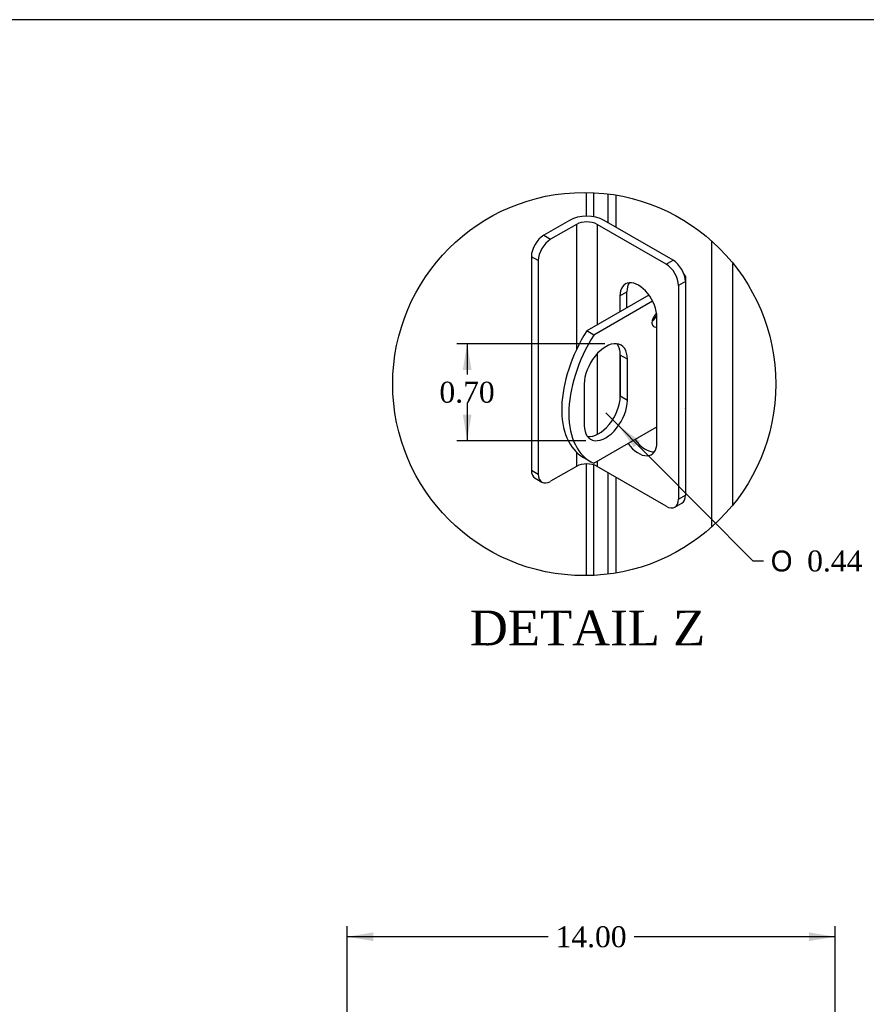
# Model space of a CAD drawing. Header units: inches. Extents: x 0 to 120, y -1 to 80.
# Tile 62 of 64: x 67 to 92, y 51 to 80. Entities that reach past the tile are written whole.
import ezdxf
from ezdxf.enums import TextEntityAlignment as Align
from ezdxf.lldxf.tags import DXFTag

# ---------------------------------------------------------------- set-up
doc = ezdxf.new("R2010")
doc.units = ezdxf.units.IN
doc.header["$MEASUREMENT"] = 0
for name, color, linetype in [('COM51496-1', 7, 'Continuous'), ('COM51496-2', 7, 'Continuous'), ('COM55380', 7, 'Continuous'), ('COM55430', 7, 'Continuous'), ('Default', 7, 'Continuous')]:
    doc.layers.add(name, color=color, linetype=linetype)
doc.styles.add('SEACAD_Solid_Edge_ANSI1_Symbols', font='txt')
doc.styles.add('SEACAD_Times_New_Roman', font='times.ttf')
tags = doc.linetypes.add('CENTER2', pattern=[1.125, 0.75, -0.125, 0.125, -0.125]).pattern_tags.tags
tags[10:11] = [DXFTag(74, 4), DXFTag(75, 0), DXFTag(340, '0'), DXFTag(46, 0.0), DXFTag(50, 0.0), DXFTag(44, 0.0), DXFTag(45, 0.0)]
tags[8:9] = [DXFTag(74, 4), DXFTag(75, 0), DXFTag(340, '0'), DXFTag(46, 0.0), DXFTag(50, 0.0), DXFTag(44, 0.0), DXFTag(45, 0.0)]
tags[6:7] = [DXFTag(74, 4), DXFTag(75, 0), DXFTag(340, '0'), DXFTag(46, 0.0), DXFTag(50, 0.0), DXFTag(44, 0.0), DXFTag(45, 0.0)]
tags[4:5] = [DXFTag(74, 4), DXFTag(75, 0), DXFTag(340, '0'), DXFTag(46, 0.0), DXFTag(50, 0.0), DXFTag(44, 0.0), DXFTag(45, 0.0)]
doc.dimstyles.new('HAMMOND_(STH_-_120x80)', dxfattribs={"dimtxt": 0.6, "dimasz": 0.75, "dimexe": 0.3, "dimexo": 0.3, "dimgap": 0.15, "dimtad": 0, "dimtih": 1, "dimtoh": 1, "dimzin": 0, "dimdsep": 46, "dimtxsty": 'SEACAD_Times_New_Roman', "dimblk1": '_SE_FILLED', "dimblk2": '_SE_FILLED', "dimsah": 1, "dimcen": 0.3, "dimadec": 0, "dimazin": 0, "dimtfac": 0.8, "dimtofl": 0, "dimtmove": 1, "dimatfit": 3, "dimfxl": 1, "dimtolj": 1, "dimtzin": 0, "dimarcsym": 0})

# ---------------------------------------------------------------- blocks, each defined once
blk = doc.blocks.new('DMBLK361')
at = {"layer": 'Default', "linetype": 'Continuous'}
for points in [[(77.59, 53.463), (76.84, 53.338), (77.59, 53.213)], [(90.09, 53.463), (90.09, 53.213), (90.84, 53.338)]]:
    blk.add_hatch(color=7, dxfattribs=at).paths.add_polyline_path(points)
at = {"layer": 'Default', "color": 7, "linetype": 'Continuous'}
for p, q in [((76.84, 50.187), (76.84, 53.638)), ((90.84, 50.187), (90.84, 53.638)), ((82.606, 53.338), (76.84, 53.338)), ((90.84, 53.338), (85.073, 53.338))]:
    blk.add_line(p, q, dxfattribs=at)
at = {"layer": 'Default', "color": 7, "linetype": 'Continuous', "style": 'SEACAD_Times_New_Roman'}
blk.add_text('14.00', height=0.6, dxfattribs=at).set_placement((82.816, 53.638), align=Align.TOP_LEFT)
blk = doc.blocks.new('_SE_FILLED')
at = {"color": 0}
blk.add_line((0, 0), (-1, 0), dxfattribs=at)
blk.add_solid([(0, 0), (-1, -0.1665), (-1, 0.1665), (0, 0)], dxfattribs=at)
blk = doc.blocks.new('SE10')
at = {"layer": 'COM51496-1', "color": 7, "linetype": 'Continuous'}
for p, q in [((86.555, 68.544), (86.555, 72.218)), ((85.496, 71.739), (83.713, 70.709)), ((85.603, 71.565), (83.916, 70.591)), ((83.916, 70.591), (83.713, 70.709)), ((84.877, 69.901), (84.674, 70.019)), ((84.674, 70.019), (84.674, 68.835)), ((84.877, 68.717), (84.877, 69.901)), ((83.64, 69.187), (83.64, 68.003)), ((84.877, 68.717), (84.674, 68.835)), ((83.916, 66.917), (85.727, 67.962)), ((83.616, 67.084), (83.819, 66.966))]:
    blk.add_line(p, q, dxfattribs=at)
for centre, major_axis, start_param, end_param in [((86.123, 72.218), (-0.432, 0), 2.894185, 3.640127), ((85.761, 71.044), (0.125, 0.217), 1.030053, 3.733373), ((85.557, 71.162), (0.125, 0.217), 4.093609, 5.131907), ((85.116, 69.682), (1.5, 2.598), 1.508132, 3.141593), ((85.319, 69.564), (1.5, 2.598), 1.508132, 3.204257), ((84.259, 69.544), (-0.437, -0.758), 2.356194, 5.497787), ((84.055, 69.662), (-0.437, -0.758), 2.356194, 2.906699), ((84.259, 68.36), (0.437, 0.758), 2.356194, 5.497787), ((84.055, 68.478), (0.437, 0.758), 3.376486, 5.497787), ((86.123, 68.544), (-0.432, 0), 2.904836, 3.141593)]:
    blk.add_ellipse(centre, major_axis=major_axis, ratio=0.57735, start_param=start_param, end_param=end_param, dxfattribs=at)
at = {"layer": 'COM51496-2', "color": 7, "linetype": 'Continuous'}
for p, q in [((83.219, 73.88), (82.478, 73.452)), ((83.417, 73.765), (82.676, 73.337)), ((83.417, 73.765), (83.417, 70.169)), ((84.011, 73.765), (84.011, 70.881)), ((85.991, 72.622), (84.011, 73.765)), ((86.189, 72.736), (84.209, 73.88)), ((82.478, 73.452), (82.676, 73.337)), ((82.125, 72.839), (82.125, 66.716)), ((82.323, 72.725), (82.125, 72.839)), ((82.323, 72.725), (82.323, 66.601)), ((85.991, 72.622), (86.189, 72.736)), ((86.543, 72.124), (86.345, 72.01)), ((86.345, 72.01), (86.345, 65.886)), ((86.543, 72.124), (86.543, 66)), ((84.666, 71.713), (84.864, 71.828)), ((84.864, 71.374), (84.864, 71.828)), ((84.666, 71.713), (84.666, 71.259)), ((85.727, 67.508), (85.727, 71.101)), ((84.011, 70.056), (84.011, 67.74)), ((84.666, 70.128), (84.666, 68.717)), ((83.417, 67.234), (83.417, 66.825)), ((84.011, 66.972), (84.011, 66.825)), ((82.125, 66.716), (82.323, 66.601)), ((83.417, 66.825), (82.676, 66.397)), ((85.991, 65.682), (84.011, 66.825)), ((82.228, 66.487), (82.426, 66.372)), ((86.345, 65.886), (86.543, 66)), ((86.241, 65.657), (86.439, 65.771))]:
    blk.add_line(p, q, dxfattribs=at)
for centre, major_axis, start_param, end_param in [((83.714, 73.594), (-0.7, 0), 3.926991, 5.497787), ((83.714, 73.594), (-0.42, 0), 3.926991, 5.497787), ((82.478, 73.043), (-0.25, -0.433), 3.926991, 5.497787), ((82.676, 72.929), (0.25, 0.433), 0.785398, 2.356194), ((85.991, 72.214), (0.25, -0.433), 0.785398, 2.356194), ((86.189, 72.328), (-0.25, 0.433), 3.926991, 5.497787), ((85.196, 71.407), (0.375, -0.65), 0.785398, 3.926991), ((85.394, 71.522), (0.375, -0.65), 3.408746, 3.926991), ((85.196, 67.815), (-0.375, 0.65), 1.754737, 3.926991), ((85.394, 67.929), (-0.375, 0.65), 1.754737, 2.87444), ((82.478, 66.92), (0.25, 0.433), 2.356194, 3.141593), ((83.714, 66.654), (0.42, 0), 0.785398, 2.356194), ((82.676, 66.805), (0.25, 0.433), 2.356194, 3.926991), ((85.991, 66.09), (-0.25, 0.433), 2.356194, 3.926991), ((86.189, 66.205), (-0.25, 0.433), 3.141593, 3.926991)]:
    blk.add_ellipse(centre, major_axis=major_axis, ratio=0.57735, start_param=start_param, end_param=end_param, dxfattribs=at)
at = {"layer": 'COM55380', "color": 7, "linetype": 'Continuous'}
for p, q in [((87.296, 65.086), (87.296, 73.288)), ((87.907, 65.726), (87.907, 72.648))]:
    blk.add_line(p, q, dxfattribs=at)
at = {"layer": 'COM55430', "color": 7, "linetype": 'Continuous'}
for p, q in [((83.699, 74.681), (83.699, 73.998)), ((83.918, 73.98), (83.918, 74.674)), ((84.315, 74.64), (84.315, 73.819)), ((84.55, 74.605), (84.55, 73.683)), ((83.699, 66.896), (83.699, 63.693)), ((83.918, 63.699), (83.918, 66.865)), ((84.315, 66.65), (84.315, 63.734)), ((84.55, 66.514), (84.55, 63.768))]:
    blk.add_line(p, q, dxfattribs=at)
blk = doc.blocks.new('DMBLK374')
at = {"layer": 'Default', "linetype": 'Continuous'}
for points in [[(80.156, 69.593), (80.406, 69.593), (80.281, 70.343)], [(80.156, 68.311), (80.281, 67.561), (80.406, 68.311)]]:
    blk.add_hatch(color=7, dxfattribs=at).paths.add_polyline_path(points)
at = {"layer": 'Default', "color": 7, "linetype": 'Continuous'}
for p, q in [((84.235, 70.343), (79.981, 70.343)), ((80.281, 70.343), (80.281, 69.462)), ((80.281, 68.652), (80.281, 67.561)), ((83.682, 67.561), (79.981, 67.561))]:
    blk.add_line(p, q, dxfattribs=at)
at = {"layer": 'Default', "color": 7, "linetype": 'Continuous', "style": 'SEACAD_Times_New_Roman'}
blk.add_text('0.70', height=0.6, dxfattribs=at).set_placement((79.485, 69.252), align=Align.TOP_LEFT)
blk = doc.blocks.new('DMBLK375')
at = {"layer": 'Default', "linetype": 'Continuous'}
blk.add_hatch(color=7, dxfattribs=at).paths.add_polyline_path([(85.241, 67.55), (84.623, 67.993), (85.063, 67.373)])
at = {"layer": 'Default', "color": 7, "linetype": 'Continuous'}
for p, q in [((84.259, 68.36), (88.481, 64.113)), ((88.481, 64.113), (88.781, 64.113))]:
    blk.add_line(p, q, dxfattribs=at)
for s, style, p in [('O', 'SEACAD_Solid_Edge_ANSI1_Symbols', (88.991, 64.413)), ('0.44', 'SEACAD_Times_New_Roman', (90.035, 64.413))]:
    blk.add_text(s, height=0.6, dxfattribs=dict(at, style=style)).set_placement(p, align=Align.TOP_LEFT)
blk = doc.blocks.new('BORDER')
at = {"layer": 'Default', "color": 7, "linetype": 'Continuous'}
blk.add_line((0, 27.86), (-41.86, 27.86), dxfattribs=at)

msp = doc.modelspace()

# ---------------------------------------------------------------- linework, layer by layer
at = {"color": 7, "linetype": 'CENTER2'}
msp.add_circle((83.64, 69.187), 5.494, dxfattribs=at)

# ---------------------------------------------------------------- block references
at = {"layer": 'Default', "color": 7, "xscale": 2.85, "yscale": 2.85, "zscale": 2.85}
msp.add_blockref('BORDER', (119.744, 0.233), dxfattribs=at)
at = {"layer": 'Default'}
msp.add_blockref('SE10', (0, 0), dxfattribs=at)

# ---------------------------------------------------------------- texts
at = {"layer": 'Default', "color": 7, "linetype": 'Continuous', "style": 'SEACAD_Times_New_Roman'}
msp.add_text('DETAIL Z', height=1, dxfattribs=at).set_placement((80.358, 62.692), align=Align.TOP_LEFT)

# ---------------------------------------------------------------- dimensions: what is measured, and where the dimension line sits
at = {"layer": 'Default', "color": 7, "linetype": 'Continuous'}
dim = msp.add_linear_dim(base=(80.281, 67.561), p1=(84.535, 70.343), p2=(83.982, 67.561), angle=90, text='\\A1;<>', dimstyle='HAMMOND_(STH_-_120x80)', override={"dimlfac": 0.25, "dimtmove": 0}, dxfattribs=at)
dim.commit()
dim.dimension.update_dxf_attribs({"geometry": 'DMBLK374', "text_midpoint": (80.281, 68.952), "dimtype": 160})
dim = msp.add_radius_dim(center=(84.259, 68.36), mpoint=(84.627, 67.999), text='\\A1;<>', dimstyle='HAMMOND_(STH_-_120x80)', override={"dimlfac": 0.25, "dimtmove": 0}, dxfattribs=at)
dim.commit()
dim.dimension.update_dxf_attribs({"geometry": 'DMBLK375', "text_midpoint": (88.781, 64.113), "dimtype": 164})
dim = msp.add_linear_dim(base=(76.84, 53.338), p1=(90.84, 49.887), p2=(76.84, 49.887), text='\\A1;<>', dimstyle='HAMMOND_(STH_-_120x80)', override={"dimtmove": 0}, dxfattribs=at)
dim.commit()
dim.dimension.update_dxf_attribs({"geometry": 'DMBLK361', "text_midpoint": (83.84, 53.338), "dimtype": 160})

doc.saveas('drawing.dxf')
